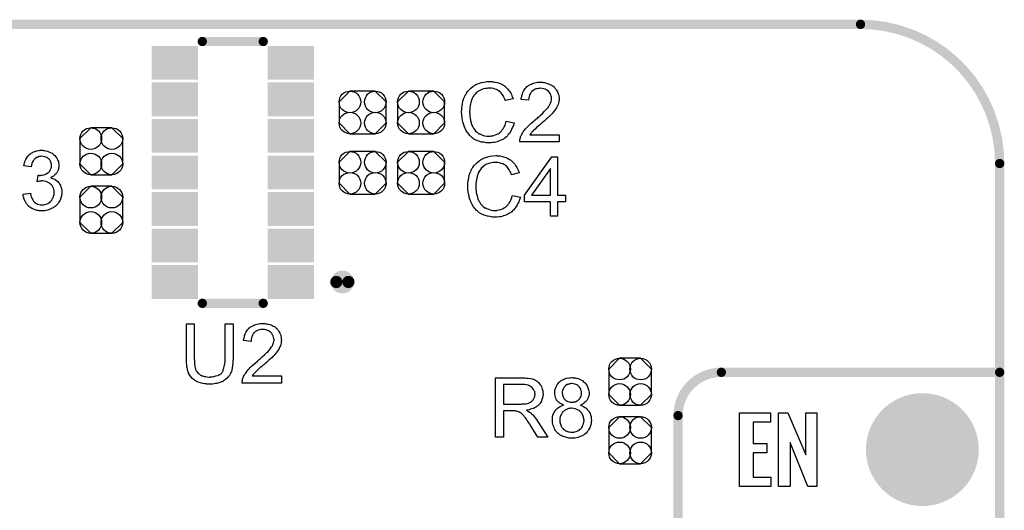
# Model space of a CAD drawing. Extents: x -0.07 to 0.95, y -0.15 to 0.98.
# Tile 8 of 8: x 0.32 to 0.95, y 0.66 to 0.98. Entities that reach past the tile are written whole.
import ezdxf

# ---------------------------------------------------------------- set-up
doc = ezdxf.new("R2010")
doc.units = 0
doc.layers.get('0').update_dxf_attribs({"linetype": 'CONTINUOUS'})
for name, color, linetype in [('gko', 6, 'CONTINUOUS'), ('gto', 2, 'CONTINUOUS'), ('gts', 1, 'CONTINUOUS')]:
    doc.layers.add(name, color=color, linetype=linetype)

# ---------------------------------------------------------------- blocks, each defined once
blk = doc.blocks.new('D30')
at = {"const_width": 0.003}
blk.add_lwpolyline([(-0.0015, 0, 1), (0.0015, 0, 1)], format="xyb", close=True, dxfattribs=at)
blk = doc.blocks.new('D48')
at = {"const_width": 0.00395}
blk.add_lwpolyline([(-0.001975, 0, 1), (0.001975, 0, 1)], format="xyb", close=True, dxfattribs=at)
blk = doc.blocks.new('D52')
blk.add_lwpolyline([(0.0152, -0.0068), (0.0152, 0.0068), (0.0082, 0.0138), (-0.0082, 0.0138), (-0.0152, 0.0068), (-0.0152, -0.0068), (-0.0082, -0.0138), (0.0082, -0.0138)], close=True)
for centre in [(-0.0082, 0.0068), (0.0082, 0.0068), (-0.0082, -0.0068), (0.0082, -0.0068)]:
    blk.add_circle(centre, 0.007)
blk = doc.blocks.new('D53')
blk.add_lwpolyline([(0.0068, 0.0152), (-0.0068, 0.0152), (-0.0138, 0.0082), (-0.0138, -0.0082), (-0.0068, -0.0152), (0.0068, -0.0152), (0.0138, -0.0082), (0.0138, 0.0082)], close=True)
for centre in [(-0.0068, 0.0082), (0.0068, 0.0082), (-0.0068, -0.0082), (0.0068, -0.0082)]:
    blk.add_circle(centre, 0.007)
blk = doc.blocks.new('D54')
at = {"const_width": 0.0219}
blk.add_lwpolyline([(-0.01495, 0), (0.01495, 0)], dxfattribs=at)
blk = doc.blocks.new('D39')
at = {"const_width": 0.0365}
blk.add_lwpolyline([(-0.01825, 0, 1), (0.01825, 0, 1)], format="xyb", close=True, dxfattribs=at)

msp = doc.modelspace()

# ---------------------------------------------------------------- linework, layer by layer
at = {"layer": 'gko', "color": 6, "const_width": 0.006}
for points in [[(0.04, 0.975), (0.86, 0.975)], [(0.95, 0.885), (0.95, 0.885)], [(0.95, 0.885), (0.95, 0.885)], [(0.95, -0.05), (0.95, 0.885)]]:
    msp.add_lwpolyline(points, dxfattribs=at)
msp.add_lwpolyline([(0.95, 0.885, 0.414214), (0.86, 0.975)], format="xyb", dxfattribs=at)
at = {"layer": 'gto', "color": 2}
for points, const_width in [([(0.4343, 0.9639), (0.4737, 0.9639)], 0.006), ([(0.521, 0.8084), (0.521, 0.8084)], 0.007), ([(0.5288, 0.8084), (0.5288, 0.8084)], 0.007), ([(0.5288, 0.8084), (0.5288, 0.8084)], 0.007), ([(0.4343, 0.7946), (0.4737, 0.7946)], 0.006), ([(0.77, 0.75), (0.77, 0.75)], 0.006), ([(0.77, 0.75), (0.77, 0.75)], 0.006), ([(0.77, 0.75), (0.95, 0.75)], 0.006), ([(0.742, -0.022), (0.742, 0.722)], 0.006)]:
    msp.add_lwpolyline(points, dxfattribs=dict(at, const_width=const_width))
for points in [[(0.621, 0.938), (0.6215, 0.938), (0.6221, 0.9379), (0.6228, 0.9378), (0.6235, 0.9377), (0.625, 0.9374), (0.6266, 0.9369), (0.6275, 0.9365), (0.6283, 0.9361), (0.629, 0.9356), (0.6298, 0.9351), (0.6299, 0.9351), (0.63, 0.935), (0.6302, 0.9349), (0.6305, 0.9346), (0.6307, 0.9343), (0.6311, 0.9339), (0.6315, 0.9335), (0.632, 0.933), (0.6324, 0.9325), (0.6329, 0.9318), (0.6334, 0.9311), (0.6338, 0.9304), (0.6342, 0.9296), (0.6346, 0.9287), (0.635, 0.9279), (0.6353, 0.9269), (0.6303, 0.9257), (0.6303, 0.9258), (0.6302, 0.9259), (0.6301, 0.9261), (0.63, 0.9264), (0.6299, 0.9267), (0.6298, 0.9271), (0.6293, 0.928), (0.6288, 0.929), (0.6281, 0.93), (0.6273, 0.931), (0.6264, 0.9318), (0.6263, 0.9319), (0.6259, 0.9321), (0.6254, 0.9324), (0.6246, 0.9328), (0.6237, 0.9331), (0.6226, 0.9335), (0.6214, 0.9337), (0.62, 0.9337), (0.6195, 0.9337), (0.6193, 0.9337), (0.6189, 0.9337), (0.6184, 0.9336), (0.6174, 0.9335), (0.6162, 0.9332), (0.615, 0.9329), (0.6137, 0.9323), (0.6125, 0.9316), (0.6125, 0.9316), (0.6124, 0.9315), (0.612, 0.9312), (0.6115, 0.9307), (0.6109, 0.9301), (0.6102, 0.9292), (0.6095, 0.9283), (0.6089, 0.9271), (0.6084, 0.9259), (0.6084, 0.9258), (0.6083, 0.9257), (0.6083, 0.9255), (0.6082, 0.9253), (0.6081, 0.9249), (0.608, 0.9245), (0.6078, 0.9236), (0.6076, 0.9225), (0.6074, 0.9213), (0.6073, 0.9199), (0.6072, 0.9185), (0.6072, 0.9184), (0.6072, 0.9183), (0.6072, 0.918), (0.6072, 0.9176), (0.6073, 0.9173), (0.6073, 0.9168), (0.6073, 0.9162), (0.6074, 0.9156), (0.6076, 0.9143), (0.6078, 0.9128), (0.6082, 0.9114), (0.6086, 0.9099), (0.6086, 0.9099), (0.6087, 0.9098), (0.6088, 0.9096), (0.6089, 0.9093), (0.6092, 0.9087), (0.6097, 0.9079), (0.6103, 0.907), (0.6111, 0.906), (0.612, 0.9052), (0.613, 0.9044), (0.6131, 0.9044), (0.6132, 0.9044), (0.6134, 0.9043), (0.6136, 0.9042), (0.6139, 0.9041), (0.6142, 0.9039), (0.615, 0.9036), (0.616, 0.9032), (0.6171, 0.9029), (0.6183, 0.9027), (0.6196, 0.9027), (0.62, 0.9027), (0.6203, 0.9027), (0.6207, 0.9027), (0.6211, 0.9028), (0.6221, 0.903), (0.6233, 0.9033), (0.6244, 0.9037), (0.6256, 0.9043), (0.6263, 0.9047), (0.6268, 0.9051), (0.6269, 0.9052), (0.6269, 0.9052), (0.6271, 0.9054), (0.6273, 0.9055), (0.6275, 0.9058), (0.6278, 0.9062), (0.6281, 0.9065), (0.6284, 0.9069), (0.6288, 0.9074), (0.6291, 0.908), (0.6295, 0.9085), (0.6298, 0.9092), (0.6301, 0.9099), (0.6304, 0.9107), (0.6306, 0.9115), (0.6309, 0.9124), (0.636, 0.9112), (0.636, 0.9111), (0.6359, 0.9109), (0.6358, 0.9105), (0.6356, 0.9101), (0.6355, 0.9096), (0.6352, 0.909), (0.635, 0.9083), (0.6346, 0.9076), (0.6339, 0.906), (0.6329, 0.9045), (0.6322, 0.9037), (0.6316, 0.9029), (0.631, 0.9023), (0.6302, 0.9016), (0.6301, 0.9016), (0.63, 0.9014), (0.6298, 0.9013), (0.6295, 0.9011), (0.629, 0.9008), (0.6286, 0.9006), (0.628, 0.9003), (0.6274, 0.9), (0.6266, 0.8997), (0.6259, 0.8994), (0.625, 0.8991), (0.6241, 0.8988), (0.6232, 0.8986), (0.6222, 0.8985), (0.6211, 0.8984), (0.62, 0.8983), (0.6194, 0.8983), (0.619, 0.8984), (0.6185, 0.8984), (0.6179, 0.8984), (0.6172, 0.8986), (0.6164, 0.8987), (0.6148, 0.8989), (0.6132, 0.8994), (0.6115, 0.9), (0.6107, 0.9004), (0.6099, 0.9008), (0.6099, 0.9009), (0.6098, 0.9009), (0.6095, 0.9011), (0.6093, 0.9013), (0.609, 0.9016), (0.6086, 0.9019), (0.6082, 0.9023), (0.6077, 0.9027), (0.6073, 0.9032), (0.6068, 0.9037), (0.6058, 0.905), (0.6048, 0.9065), (0.604, 0.9082), (0.604, 0.9082), (0.6039, 0.9084), (0.6038, 0.9087), (0.6037, 0.909), (0.6036, 0.9094), (0.6034, 0.91), (0.6032, 0.9106), (0.603, 0.9113), (0.6028, 0.912), (0.6026, 0.9128), (0.6023, 0.9145), (0.6021, 0.9165), (0.602, 0.9185), (0.602, 0.9185), (0.602, 0.9188), (0.602, 0.9191), (0.6021, 0.9195), (0.6021, 0.92), (0.6021, 0.9206), (0.6022, 0.9213), (0.6023, 0.922), (0.6026, 0.9236), (0.6029, 0.9254), (0.6035, 0.9272), (0.6043, 0.9289), (0.6043, 0.929), (0.6044, 0.9291), (0.6045, 0.9294), (0.6047, 0.9296), (0.6049, 0.93), (0.6052, 0.9305), (0.6059, 0.9315), (0.6069, 0.9326), (0.608, 0.9337), (0.6093, 0.9348), (0.6108, 0.9357), (0.6108, 0.9358), (0.611, 0.9359), (0.6112, 0.936), (0.6115, 0.9361), (0.6119, 0.9363), (0.6124, 0.9365), (0.6129, 0.9367), (0.6135, 0.9369), (0.6142, 0.9371), (0.6149, 0.9374), (0.6165, 0.9377), (0.6183, 0.938), (0.6201, 0.9381), (0.6206, 0.9381), (0.621, 0.938)], [(0.6539, 0.9375), (0.6544, 0.9375), (0.6549, 0.9374), (0.6556, 0.9373), (0.6562, 0.9372), (0.6576, 0.9368), (0.6591, 0.9362), (0.6598, 0.9359), (0.6605, 0.9355), (0.6612, 0.935), (0.6618, 0.9345), (0.6618, 0.9344), (0.6619, 0.9344), (0.6621, 0.9341), (0.6623, 0.9339), (0.6626, 0.9336), (0.6628, 0.9332), (0.6631, 0.9329), (0.6634, 0.9324), (0.664, 0.9313), (0.6645, 0.93), (0.6648, 0.9293), (0.6649, 0.9285), (0.665, 0.9277), (0.665, 0.9269), (0.665, 0.9268), (0.665, 0.9265), (0.665, 0.9261), (0.6649, 0.9255), (0.6648, 0.9248), (0.6646, 0.924), (0.6644, 0.9232), (0.664, 0.9224), (0.664, 0.9223), (0.6639, 0.922), (0.6637, 0.9215), (0.6633, 0.9209), (0.6629, 0.9203), (0.6623, 0.9194), (0.6617, 0.9186), (0.6609, 0.9176), (0.6608, 0.9175), (0.6605, 0.9172), (0.6602, 0.9169), (0.6599, 0.9166), (0.6596, 0.9163), (0.6592, 0.9159), (0.6587, 0.9154), (0.6582, 0.9149), (0.6576, 0.9144), (0.6569, 0.9138), (0.6562, 0.9132), (0.6554, 0.9124), (0.6546, 0.9117), (0.6537, 0.9109), (0.6536, 0.9109), (0.6535, 0.9108), (0.6533, 0.9106), (0.653, 0.9104), (0.6527, 0.91), (0.6523, 0.9097), (0.6514, 0.909), (0.6505, 0.9082), (0.6496, 0.9073), (0.6488, 0.9066), (0.6485, 0.9063), (0.6482, 0.906), (0.6481, 0.906), (0.648, 0.9058), (0.6477, 0.9056), (0.6475, 0.9053), (0.6472, 0.9049), (0.6468, 0.9045), (0.6462, 0.9036), (0.6651, 0.9036), (0.6651, 0.899), (0.6396, 0.899), (0.6396, 0.8991), (0.6396, 0.8993), (0.6396, 0.8996), (0.6397, 0.9001), (0.6397, 0.9006), (0.6399, 0.9011), (0.64, 0.9017), (0.6402, 0.9023), (0.6402, 0.9023), (0.6402, 0.9024), (0.6404, 0.9027), (0.6406, 0.9032), (0.6409, 0.9039), (0.6413, 0.9047), (0.6419, 0.9055), (0.6425, 0.9064), (0.6433, 0.9074), (0.6433, 0.9074), (0.6434, 0.9075), (0.6437, 0.9078), (0.6442, 0.9083), (0.6449, 0.909), (0.6457, 0.9099), (0.6468, 0.9109), (0.6481, 0.912), (0.6495, 0.9132), (0.6495, 0.9132), (0.6497, 0.9134), (0.6501, 0.9137), (0.6505, 0.914), (0.651, 0.9144), (0.6516, 0.9149), (0.6522, 0.9155), (0.6529, 0.9161), (0.6543, 0.9174), (0.6557, 0.9188), (0.6563, 0.9194), (0.6569, 0.9201), (0.6575, 0.9207), (0.6579, 0.9213), (0.6579, 0.9214), (0.6581, 0.9214), (0.6582, 0.9216), (0.6583, 0.9218), (0.6587, 0.9224), (0.6591, 0.9231), (0.6595, 0.924), (0.6599, 0.925), (0.6601, 0.926), (0.6602, 0.927), (0.6602, 0.9271), (0.6602, 0.9271), (0.6602, 0.9275), (0.6601, 0.928), (0.6599, 0.9286), (0.6597, 0.9294), (0.6593, 0.9302), (0.6588, 0.931), (0.6582, 0.9317), (0.6581, 0.9319), (0.6578, 0.9321), (0.6574, 0.9324), (0.6568, 0.9327), (0.656, 0.9331), (0.6551, 0.9334), (0.6541, 0.9336), (0.6529, 0.9337), (0.6526, 0.9337), (0.6523, 0.9336), (0.6517, 0.9336), (0.6509, 0.9334), (0.6501, 0.9332), (0.6491, 0.9328), (0.6482, 0.9323), (0.6474, 0.9316), (0.6473, 0.9315), (0.6471, 0.9312), (0.6467, 0.9308), (0.6464, 0.9301), (0.646, 0.9294), (0.6457, 0.9284), (0.6455, 0.9273), (0.6453, 0.926), (0.6405, 0.9265), (0.6405, 0.9265), (0.6406, 0.9267), (0.6406, 0.927), (0.6406, 0.9274), (0.6407, 0.9278), (0.6409, 0.9283), (0.641, 0.9289), (0.6412, 0.9295), (0.6416, 0.9309), (0.6423, 0.9322), (0.6427, 0.9329), (0.6432, 0.9335), (0.6437, 0.9341), (0.6442, 0.9347), (0.6443, 0.9347), (0.6444, 0.9348), (0.6446, 0.935), (0.6448, 0.9351), (0.6452, 0.9354), (0.6456, 0.9356), (0.646, 0.9359), (0.6466, 0.9361), (0.6472, 0.9364), (0.6478, 0.9367), (0.6486, 0.9369), (0.6493, 0.9371), (0.6502, 0.9373), (0.6511, 0.9375), (0.652, 0.9375), (0.653, 0.9376), (0.6536, 0.9376), (0.6539, 0.9375)], [(0.3315, 0.8935), (0.3322, 0.8934), (0.3331, 0.8932), (0.3341, 0.893), (0.3351, 0.8926), (0.3361, 0.8922), (0.3362, 0.8922), (0.3362, 0.8921), (0.3366, 0.892), (0.3371, 0.8916), (0.3376, 0.8912), (0.3383, 0.8907), (0.3389, 0.8901), (0.3396, 0.8894), (0.3402, 0.8885), (0.3402, 0.8884), (0.3404, 0.8881), (0.3406, 0.8876), (0.3409, 0.887), (0.3412, 0.8863), (0.3414, 0.8855), (0.3415, 0.8845), (0.3416, 0.8836), (0.3416, 0.8835), (0.3416, 0.8831), (0.3415, 0.8827), (0.3414, 0.8821), (0.3413, 0.8814), (0.341, 0.8806), (0.3407, 0.8798), (0.3402, 0.879), (0.3402, 0.8789), (0.34, 0.8787), (0.3397, 0.8783), (0.3392, 0.8779), (0.3387, 0.8774), (0.338, 0.8768), (0.3372, 0.8763), (0.3363, 0.8758), (0.3363, 0.8758), (0.3364, 0.8758), (0.3366, 0.8757), (0.3368, 0.8756), (0.3374, 0.8754), (0.3382, 0.8751), (0.3391, 0.8746), (0.34, 0.8741), (0.3408, 0.8734), (0.3416, 0.8725), (0.3417, 0.8724), (0.3419, 0.8721), (0.3422, 0.8715), (0.3425, 0.8708), (0.3429, 0.8699), (0.3432, 0.8689), (0.3434, 0.8677), (0.3435, 0.8663), (0.3435, 0.8663), (0.3435, 0.8661), (0.3435, 0.8658), (0.3434, 0.8655), (0.3434, 0.865), (0.3433, 0.8645), (0.3432, 0.864), (0.343, 0.8634), (0.3426, 0.862), (0.3423, 0.8613), (0.3419, 0.8607), (0.3415, 0.8599), (0.341, 0.8592), (0.3404, 0.8585), (0.3398, 0.8578), (0.3397, 0.8578), (0.3396, 0.8577), (0.3394, 0.8575), (0.3391, 0.8573), (0.3388, 0.857), (0.3383, 0.8567), (0.3378, 0.8564), (0.3372, 0.8561), (0.3366, 0.8558), (0.3359, 0.8554), (0.3352, 0.8552), (0.3343, 0.8549), (0.3334, 0.8547), (0.3325, 0.8545), (0.3316, 0.8544), (0.3305, 0.8543), (0.33, 0.8543), (0.3297, 0.8544), (0.3292, 0.8544), (0.3287, 0.8545), (0.3282, 0.8546), (0.3276, 0.8547), (0.3262, 0.8551), (0.3248, 0.8556), (0.3241, 0.8559), (0.3235, 0.8563), (0.3228, 0.8568), (0.3221, 0.8573), (0.3221, 0.8574), (0.322, 0.8575), (0.3218, 0.8577), (0.3216, 0.8579), (0.3213, 0.8582), (0.3211, 0.8586), (0.3207, 0.8589), (0.3204, 0.8594), (0.3201, 0.86), (0.3197, 0.8605), (0.3191, 0.8619), (0.3186, 0.8634), (0.3185, 0.8643), (0.3184, 0.8652), (0.3231, 0.8658), (0.3231, 0.8657), (0.3231, 0.8656), (0.3232, 0.8654), (0.3232, 0.8651), (0.3233, 0.8648), (0.3234, 0.8644), (0.3237, 0.8635), (0.3241, 0.8625), (0.3246, 0.8616), (0.3251, 0.8607), (0.3258, 0.8599), (0.3259, 0.8599), (0.3261, 0.8597), (0.3266, 0.8594), (0.3271, 0.8591), (0.3278, 0.8588), (0.3286, 0.8585), (0.3296, 0.8583), (0.3306, 0.8582), (0.3309, 0.8582), (0.3311, 0.8583), (0.3317, 0.8583), (0.3325, 0.8585), (0.3334, 0.8588), (0.3343, 0.8592), (0.3353, 0.8597), (0.3362, 0.8605), (0.3363, 0.8606), (0.3366, 0.8609), (0.3369, 0.8614), (0.3373, 0.8621), (0.3378, 0.8629), (0.3381, 0.8639), (0.3384, 0.865), (0.3385, 0.8662), (0.3385, 0.8663), (0.3385, 0.8664), (0.3385, 0.8665), (0.3384, 0.8668), (0.3384, 0.8674), (0.3382, 0.8681), (0.338, 0.869), (0.3376, 0.8699), (0.3371, 0.8708), (0.3363, 0.8716), (0.3362, 0.8717), (0.3359, 0.8719), (0.3355, 0.8723), (0.3349, 0.8726), (0.3341, 0.873), (0.3332, 0.8734), (0.3321, 0.8736), (0.3309, 0.8737), (0.3304, 0.8737), (0.3301, 0.8736), (0.3296, 0.8736), (0.329, 0.8735), (0.3283, 0.8734), (0.3276, 0.8732), (0.3282, 0.8774), (0.3285, 0.8774), (0.3287, 0.8773), (0.3294, 0.8773), (0.33, 0.8774), (0.3307, 0.8775), (0.3316, 0.8777), (0.3325, 0.878), (0.3334, 0.8784), (0.3343, 0.8789), (0.3344, 0.8789), (0.3344, 0.8789), (0.3347, 0.8791), (0.3351, 0.8795), (0.3356, 0.88), (0.336, 0.8808), (0.3364, 0.8816), (0.3367, 0.8825), (0.3368, 0.8831), (0.3368, 0.8837), (0.3368, 0.8837), (0.3368, 0.8838), (0.3368, 0.8841), (0.3367, 0.8846), (0.3366, 0.8852), (0.3363, 0.8859), (0.3361, 0.8866), (0.3356, 0.8873), (0.335, 0.888), (0.3349, 0.888), (0.3347, 0.8882), (0.3343, 0.8885), (0.3338, 0.8889), (0.3331, 0.8891), (0.3323, 0.8894), (0.3314, 0.8896), (0.3304, 0.8897), (0.33, 0.8897), (0.3295, 0.8896), (0.3288, 0.8895), (0.3281, 0.8892), (0.3274, 0.889), (0.3266, 0.8885), (0.3259, 0.888), (0.3258, 0.8879), (0.3256, 0.8876), (0.3253, 0.8872), (0.3249, 0.8867), (0.3245, 0.886), (0.3241, 0.8851), (0.3238, 0.884), (0.3236, 0.8828), (0.3189, 0.8836), (0.3189, 0.8837), (0.3189, 0.8839), (0.319, 0.8841), (0.319, 0.8844), (0.3191, 0.8848), (0.3193, 0.8852), (0.3196, 0.8863), (0.3202, 0.8875), (0.3208, 0.8887), (0.3217, 0.8899), (0.3227, 0.891), (0.3228, 0.891), (0.3229, 0.8911), (0.3231, 0.8912), (0.3233, 0.8914), (0.3236, 0.8916), (0.324, 0.8918), (0.3243, 0.892), (0.3248, 0.8923), (0.326, 0.8927), (0.3272, 0.8932), (0.3287, 0.8935), (0.3295, 0.8936), (0.3309, 0.8936), (0.3315, 0.8935)], [(0.625, 0.89), (0.6255, 0.89), (0.6261, 0.8899), (0.6268, 0.8899), (0.6275, 0.8897), (0.629, 0.8894), (0.6306, 0.8889), (0.6315, 0.8885), (0.6323, 0.8881), (0.633, 0.8876), (0.6338, 0.8871), (0.6339, 0.8871), (0.634, 0.887), (0.6342, 0.8869), (0.6345, 0.8866), (0.6347, 0.8863), (0.6351, 0.8859), (0.6355, 0.8855), (0.636, 0.885), (0.6364, 0.8845), (0.6369, 0.8838), (0.6374, 0.8831), (0.6378, 0.8824), (0.6382, 0.8816), (0.6386, 0.8807), (0.639, 0.8799), (0.6393, 0.8789), (0.6343, 0.8777), (0.6343, 0.8778), (0.6342, 0.8779), (0.6341, 0.8781), (0.634, 0.8784), (0.6339, 0.8787), (0.6338, 0.8791), (0.6333, 0.88), (0.6328, 0.881), (0.6321, 0.882), (0.6313, 0.883), (0.6304, 0.8838), (0.6303, 0.8839), (0.6299, 0.8841), (0.6294, 0.8844), (0.6286, 0.8848), (0.6277, 0.8851), (0.6266, 0.8855), (0.6254, 0.8857), (0.624, 0.8857), (0.6235, 0.8857), (0.6233, 0.8857), (0.6229, 0.8857), (0.6224, 0.8856), (0.6214, 0.8855), (0.6202, 0.8852), (0.619, 0.8849), (0.6177, 0.8843), (0.6165, 0.8836), (0.6165, 0.8836), (0.6164, 0.8835), (0.616, 0.8832), (0.6155, 0.8827), (0.6149, 0.8821), (0.6142, 0.8812), (0.6135, 0.8803), (0.6129, 0.8791), (0.6124, 0.8779), (0.6124, 0.8778), (0.6123, 0.8777), (0.6123, 0.8775), (0.6122, 0.8773), (0.6121, 0.8769), (0.612, 0.8765), (0.6118, 0.8756), (0.6116, 0.8745), (0.6114, 0.8733), (0.6113, 0.8719), (0.6112, 0.8705), (0.6112, 0.8704), (0.6112, 0.8703), (0.6112, 0.87), (0.6112, 0.8696), (0.6113, 0.8693), (0.6113, 0.8688), (0.6113, 0.8682), (0.6114, 0.8676), (0.6115, 0.8663), (0.6118, 0.8648), (0.6122, 0.8634), (0.6126, 0.8619), (0.6126, 0.8619), (0.6127, 0.8618), (0.6128, 0.8616), (0.6129, 0.8613), (0.6132, 0.8607), (0.6137, 0.8599), (0.6143, 0.859), (0.6151, 0.858), (0.616, 0.8572), (0.617, 0.8564), (0.6171, 0.8564), (0.6172, 0.8564), (0.6174, 0.8563), (0.6176, 0.8562), (0.6179, 0.8561), (0.6182, 0.8559), (0.619, 0.8556), (0.62, 0.8552), (0.6211, 0.8549), (0.6223, 0.8547), (0.6236, 0.8547), (0.624, 0.8547), (0.6243, 0.8547), (0.6247, 0.8547), (0.6251, 0.8548), (0.6261, 0.855), (0.6273, 0.8553), (0.6284, 0.8557), (0.6296, 0.8563), (0.6303, 0.8567), (0.6308, 0.8571), (0.6309, 0.8572), (0.6309, 0.8572), (0.6311, 0.8574), (0.6313, 0.8575), (0.6315, 0.8578), (0.6318, 0.8582), (0.6321, 0.8585), (0.6324, 0.8589), (0.6328, 0.8594), (0.6331, 0.86), (0.6335, 0.8605), (0.6338, 0.8612), (0.6341, 0.8619), (0.6344, 0.8627), (0.6346, 0.8635), (0.6349, 0.8644), (0.64, 0.8632), (0.64, 0.8631), (0.6399, 0.8629), (0.6398, 0.8625), (0.6396, 0.8621), (0.6395, 0.8616), (0.6392, 0.861), (0.639, 0.8603), (0.6386, 0.8596), (0.6379, 0.858), (0.6369, 0.8565), (0.6362, 0.8557), (0.6356, 0.8549), (0.635, 0.8543), (0.6342, 0.8536), (0.6341, 0.8536), (0.634, 0.8534), (0.6338, 0.8533), (0.6335, 0.8531), (0.633, 0.8528), (0.6326, 0.8526), (0.632, 0.8523), (0.6314, 0.852), (0.6306, 0.8517), (0.6299, 0.8514), (0.629, 0.8511), (0.6281, 0.8508), (0.6272, 0.8506), (0.6262, 0.8505), (0.6251, 0.8504), (0.624, 0.8503), (0.6234, 0.8503), (0.623, 0.8504), (0.6225, 0.8504), (0.6219, 0.8504), (0.6212, 0.8506), (0.6204, 0.8507), (0.6188, 0.8509), (0.6172, 0.8514), (0.6155, 0.852), (0.6147, 0.8524), (0.6139, 0.8528), (0.6139, 0.8529), (0.6138, 0.8529), (0.6135, 0.8531), (0.6133, 0.8533), (0.613, 0.8536), (0.6126, 0.8539), (0.6122, 0.8543), (0.6117, 0.8547), (0.6113, 0.8552), (0.6108, 0.8557), (0.6098, 0.857), (0.6088, 0.8585), (0.608, 0.8602), (0.608, 0.8602), (0.6079, 0.8604), (0.6078, 0.8607), (0.6077, 0.861), (0.6076, 0.8614), (0.6074, 0.862), (0.6072, 0.8626), (0.607, 0.8633), (0.6068, 0.864), (0.6066, 0.8648), (0.6063, 0.8665), (0.6061, 0.8685), (0.606, 0.8705), (0.606, 0.8705), (0.606, 0.8708), (0.606, 0.8711), (0.6061, 0.8715), (0.6061, 0.872), (0.6061, 0.8726), (0.6062, 0.8733), (0.6063, 0.874), (0.6066, 0.8756), (0.6069, 0.8774), (0.6075, 0.8792), (0.6083, 0.8809), (0.6083, 0.881), (0.6084, 0.8811), (0.6085, 0.8814), (0.6087, 0.8816), (0.6089, 0.882), (0.6092, 0.8825), (0.6099, 0.8835), (0.6109, 0.8846), (0.612, 0.8857), (0.6133, 0.8868), (0.6148, 0.8877), (0.6148, 0.8878), (0.615, 0.8879), (0.6152, 0.888), (0.6155, 0.8881), (0.6159, 0.8883), (0.6164, 0.8885), (0.6169, 0.8887), (0.6175, 0.8889), (0.6182, 0.8891), (0.6189, 0.8894), (0.6205, 0.8897), (0.6223, 0.89), (0.6241, 0.8901), (0.6246, 0.8901), (0.625, 0.89)], [(0.6641, 0.8645), (0.6693, 0.8645), (0.6693, 0.8602), (0.6641, 0.8602), (0.6641, 0.851), (0.6594, 0.851), (0.6594, 0.8602), (0.6427, 0.8602), (0.6427, 0.8645), (0.6603, 0.8894), (0.6641, 0.8894), (0.6641, 0.8645)], [(0.6594, 0.8817), (0.6473, 0.8645), (0.6594, 0.8645), (0.6594, 0.8817)], [(0.4542, 0.7592), (0.4542, 0.7592), (0.4542, 0.7589), (0.4542, 0.7587), (0.4542, 0.7583), (0.4541, 0.7578), (0.4541, 0.7572), (0.4541, 0.7565), (0.454, 0.7559), (0.4539, 0.7544), (0.4536, 0.7528), (0.4533, 0.7513), (0.4531, 0.7506), (0.4529, 0.7499), (0.4529, 0.7499), (0.4528, 0.7498), (0.4527, 0.7496), (0.4526, 0.7494), (0.4523, 0.7488), (0.4518, 0.748), (0.4511, 0.7471), (0.4503, 0.7462), (0.4493, 0.7453), (0.4481, 0.7444), (0.448, 0.7444), (0.4479, 0.7443), (0.4478, 0.7443), (0.4475, 0.7441), (0.4471, 0.7439), (0.4467, 0.7438), (0.4463, 0.7436), (0.4457, 0.7434), (0.4451, 0.7432), (0.4444, 0.743), (0.4437, 0.7428), (0.4429, 0.7427), (0.442, 0.7426), (0.4411, 0.7424), (0.4392, 0.7423), (0.4387, 0.7423), (0.4383, 0.7424), (0.4378, 0.7424), (0.4373, 0.7424), (0.4367, 0.7425), (0.436, 0.7426), (0.4347, 0.7428), (0.4332, 0.7431), (0.4317, 0.7436), (0.4303, 0.7442), (0.4303, 0.7442), (0.4302, 0.7443), (0.43, 0.7444), (0.4298, 0.7445), (0.4292, 0.7449), (0.4284, 0.7456), (0.4276, 0.7463), (0.4268, 0.7472), (0.4261, 0.7483), (0.4254, 0.7495), (0.4254, 0.7496), (0.4254, 0.7497), (0.4253, 0.7499), (0.4252, 0.7502), (0.4251, 0.7505), (0.425, 0.751), (0.4248, 0.7515), (0.4247, 0.7521), (0.4246, 0.7528), (0.4244, 0.7535), (0.4243, 0.7543), (0.4242, 0.7551), (0.4241, 0.756), (0.4241, 0.757), (0.424, 0.7581), (0.424, 0.7592), (0.424, 0.7814), (0.4291, 0.7814), (0.4291, 0.7592), (0.4291, 0.7592), (0.4291, 0.759), (0.4291, 0.7587), (0.4291, 0.7584), (0.4292, 0.758), (0.4292, 0.7575), (0.4292, 0.7564), (0.4293, 0.7552), (0.4295, 0.754), (0.4297, 0.7528), (0.4298, 0.7523), (0.43, 0.7518), (0.43, 0.7517), (0.4302, 0.7514), (0.4304, 0.751), (0.4308, 0.7505), (0.4312, 0.7499), (0.4317, 0.7493), (0.4324, 0.7487), (0.4332, 0.7482), (0.4333, 0.7482), (0.4335, 0.748), (0.434, 0.7478), (0.4347, 0.7476), (0.4355, 0.7473), (0.4365, 0.7472), (0.4375, 0.747), (0.4387, 0.7469), (0.4393, 0.7469), (0.4396, 0.747), (0.4401, 0.747), (0.4406, 0.7471), (0.4418, 0.7473), (0.4431, 0.7476), (0.4444, 0.748), (0.4456, 0.7486), (0.4462, 0.749), (0.4467, 0.7494), (0.4468, 0.7495), (0.4468, 0.7495), (0.4469, 0.7497), (0.4471, 0.7499), (0.4473, 0.7503), (0.4475, 0.7506), (0.4477, 0.7511), (0.4479, 0.7516), (0.4481, 0.7522), (0.4483, 0.7529), (0.4485, 0.7538), (0.4487, 0.7547), (0.4489, 0.7557), (0.449, 0.7567), (0.4491, 0.7579), (0.4491, 0.7592), (0.4491, 0.7814), (0.4542, 0.7814), (0.4542, 0.7592)], [(0.4744, 0.7815), (0.4748, 0.7815), (0.4754, 0.7814), (0.476, 0.7813), (0.4766, 0.7812), (0.4781, 0.7808), (0.4795, 0.7802), (0.4802, 0.7799), (0.4809, 0.7795), (0.4816, 0.779), (0.4822, 0.7785), (0.4823, 0.7784), (0.4824, 0.7784), (0.4825, 0.7781), (0.4827, 0.7779), (0.483, 0.7776), (0.4833, 0.7772), (0.4836, 0.7769), (0.4839, 0.7764), (0.4844, 0.7753), (0.485, 0.774), (0.4852, 0.7733), (0.4853, 0.7725), (0.4854, 0.7717), (0.4855, 0.7709), (0.4855, 0.7708), (0.4855, 0.7705), (0.4854, 0.7701), (0.4854, 0.7695), (0.4853, 0.7688), (0.485, 0.768), (0.4848, 0.7672), (0.4845, 0.7664), (0.4844, 0.7663), (0.4843, 0.766), (0.4841, 0.7655), (0.4838, 0.7649), (0.4833, 0.7643), (0.4828, 0.7634), (0.4821, 0.7626), (0.4813, 0.7616), (0.4812, 0.7615), (0.4809, 0.7612), (0.4807, 0.7609), (0.4804, 0.7606), (0.4801, 0.7603), (0.4796, 0.7599), (0.4792, 0.7594), (0.4786, 0.7589), (0.4781, 0.7584), (0.4774, 0.7578), (0.4767, 0.7572), (0.4759, 0.7564), (0.475, 0.7557), (0.4741, 0.7549), (0.4741, 0.7549), (0.4739, 0.7548), (0.4737, 0.7546), (0.4735, 0.7544), (0.4731, 0.754), (0.4727, 0.7537), (0.4718, 0.753), (0.4709, 0.7522), (0.47, 0.7513), (0.4692, 0.7506), (0.4689, 0.7503), (0.4686, 0.75), (0.4686, 0.75), (0.4684, 0.7498), (0.4682, 0.7496), (0.4679, 0.7493), (0.4676, 0.7489), (0.4673, 0.7485), (0.4666, 0.7476), (0.4855, 0.7476), (0.4855, 0.743), (0.4601, 0.743), (0.4601, 0.7431), (0.4601, 0.7433), (0.4601, 0.7436), (0.4601, 0.7441), (0.4602, 0.7446), (0.4603, 0.7451), (0.4604, 0.7457), (0.4606, 0.7463), (0.4606, 0.7463), (0.4607, 0.7464), (0.4608, 0.7467), (0.461, 0.7472), (0.4614, 0.7479), (0.4618, 0.7487), (0.4624, 0.7495), (0.463, 0.7504), (0.4637, 0.7514), (0.4637, 0.7514), (0.4638, 0.7515), (0.4641, 0.7518), (0.4646, 0.7523), (0.4653, 0.753), (0.4662, 0.7539), (0.4672, 0.7549), (0.4685, 0.756), (0.4699, 0.7572), (0.47, 0.7572), (0.4702, 0.7574), (0.4705, 0.7577), (0.4709, 0.758), (0.4714, 0.7584), (0.472, 0.7589), (0.4726, 0.7595), (0.4733, 0.7601), (0.4747, 0.7614), (0.4761, 0.7628), (0.4768, 0.7634), (0.4774, 0.7641), (0.4779, 0.7647), (0.4784, 0.7653), (0.4784, 0.7654), (0.4785, 0.7654), (0.4786, 0.7656), (0.4787, 0.7658), (0.4791, 0.7664), (0.4796, 0.7671), (0.4799, 0.768), (0.4803, 0.769), (0.4806, 0.77), (0.4807, 0.771), (0.4807, 0.7711), (0.4807, 0.7711), (0.4806, 0.7715), (0.4806, 0.772), (0.4804, 0.7726), (0.4802, 0.7734), (0.4798, 0.7742), (0.4793, 0.775), (0.4786, 0.7757), (0.4785, 0.7759), (0.4782, 0.7761), (0.4778, 0.7764), (0.4772, 0.7767), (0.4764, 0.7771), (0.4756, 0.7774), (0.4745, 0.7776), (0.4733, 0.7777), (0.473, 0.7777), (0.4728, 0.7776), (0.4721, 0.7776), (0.4713, 0.7774), (0.4705, 0.7772), (0.4696, 0.7768), (0.4687, 0.7763), (0.4678, 0.7756), (0.4677, 0.7755), (0.4675, 0.7752), (0.4672, 0.7748), (0.4668, 0.7741), (0.4665, 0.7734), (0.4661, 0.7724), (0.4659, 0.7713), (0.4658, 0.77), (0.461, 0.7705), (0.461, 0.7705), (0.461, 0.7707), (0.461, 0.771), (0.4611, 0.7714), (0.4612, 0.7718), (0.4613, 0.7723), (0.4615, 0.7729), (0.4616, 0.7735), (0.4621, 0.7749), (0.4627, 0.7762), (0.4631, 0.7769), (0.4636, 0.7775), (0.4641, 0.7781), (0.4647, 0.7787), (0.4647, 0.7787), (0.4648, 0.7788), (0.465, 0.779), (0.4653, 0.7791), (0.4656, 0.7794), (0.466, 0.7796), (0.4665, 0.7799), (0.467, 0.7801), (0.4676, 0.7804), (0.4683, 0.7807), (0.469, 0.7809), (0.4698, 0.7811), (0.4706, 0.7813), (0.4715, 0.7815), (0.4725, 0.7815), (0.4735, 0.7816), (0.474, 0.7816), (0.4744, 0.7815)], [(0.6423, 0.7464), (0.6428, 0.7464), (0.6439, 0.7463), (0.6451, 0.7461), (0.6465, 0.746), (0.6477, 0.7457), (0.6483, 0.7455), (0.6488, 0.7454), (0.6489, 0.7454), (0.6489, 0.7453), (0.6493, 0.7451), (0.6498, 0.7449), (0.6504, 0.7445), (0.651, 0.744), (0.6518, 0.7434), (0.6524, 0.7426), (0.6531, 0.7417), (0.6531, 0.7416), (0.6531, 0.7416), (0.6534, 0.7412), (0.6536, 0.7407), (0.6539, 0.74), (0.6542, 0.7391), (0.6545, 0.7381), (0.6546, 0.7371), (0.6547, 0.7359), (0.6547, 0.7359), (0.6547, 0.7358), (0.6547, 0.7355), (0.6546, 0.7352), (0.6546, 0.7349), (0.6546, 0.7345), (0.6544, 0.7335), (0.654, 0.7324), (0.6536, 0.7313), (0.6529, 0.7301), (0.6525, 0.7295), (0.652, 0.729), (0.652, 0.7289), (0.6519, 0.7289), (0.6518, 0.7287), (0.6515, 0.7285), (0.6513, 0.7283), (0.6509, 0.7281), (0.6505, 0.7278), (0.65, 0.7275), (0.6495, 0.7272), (0.6489, 0.7269), (0.6482, 0.7266), (0.6475, 0.7263), (0.6466, 0.7261), (0.6458, 0.7258), (0.6449, 0.7256), (0.6439, 0.7255), (0.644, 0.7254), (0.6442, 0.7253), (0.6445, 0.7251), (0.645, 0.7249), (0.646, 0.7243), (0.6465, 0.7239), (0.6469, 0.7235), (0.647, 0.7234), (0.6473, 0.7232), (0.6478, 0.7227), (0.6483, 0.7222), (0.6489, 0.7214), (0.6496, 0.7205), (0.6504, 0.7195), (0.6511, 0.7184), (0.6577, 0.708), (0.6514, 0.708), (0.6464, 0.716), (0.6464, 0.716), (0.6463, 0.7162), (0.6461, 0.7163), (0.646, 0.7165), (0.6456, 0.7172), (0.6451, 0.7179), (0.6445, 0.7188), (0.6439, 0.7197), (0.6433, 0.7205), (0.6427, 0.7213), (0.6426, 0.7213), (0.6425, 0.7215), (0.6422, 0.7219), (0.6418, 0.7223), (0.641, 0.7231), (0.6405, 0.7235), (0.6401, 0.7238), (0.64, 0.7239), (0.6399, 0.7239), (0.6397, 0.724), (0.6394, 0.7242), (0.639, 0.7244), (0.6387, 0.7245), (0.6378, 0.7248), (0.6377, 0.7248), (0.6376, 0.7249), (0.6374, 0.7249), (0.6371, 0.7249), (0.6367, 0.725), (0.6363, 0.725), (0.6357, 0.725), (0.6291, 0.725), (0.6291, 0.708), (0.624, 0.708), (0.624, 0.7464), (0.6418, 0.7464), (0.6423, 0.7464)], [(0.6741, 0.7465), (0.6745, 0.7465), (0.675, 0.7464), (0.6756, 0.7464), (0.6761, 0.7462), (0.6774, 0.7459), (0.6788, 0.7454), (0.6794, 0.745), (0.6801, 0.7446), (0.6807, 0.7441), (0.6813, 0.7436), (0.6814, 0.7436), (0.6814, 0.7435), (0.6816, 0.7434), (0.6818, 0.7431), (0.6821, 0.7428), (0.6823, 0.7425), (0.6829, 0.7416), (0.6834, 0.7406), (0.6839, 0.7394), (0.6843, 0.738), (0.6844, 0.7372), (0.6844, 0.7365), (0.6844, 0.7364), (0.6844, 0.7364), (0.6844, 0.736), (0.6844, 0.7355), (0.6843, 0.7349), (0.6841, 0.7341), (0.6838, 0.7334), (0.6835, 0.7326), (0.683, 0.7318), (0.6829, 0.7317), (0.6827, 0.7315), (0.6824, 0.7311), (0.6819, 0.7307), (0.6813, 0.7302), (0.6806, 0.7297), (0.6798, 0.7292), (0.6788, 0.7288), (0.6788, 0.7288), (0.6789, 0.7287), (0.6791, 0.7286), (0.6793, 0.7285), (0.68, 0.7283), (0.6808, 0.7279), (0.6816, 0.7273), (0.6825, 0.7267), (0.6833, 0.7259), (0.6841, 0.725), (0.6841, 0.725), (0.6842, 0.7249), (0.6844, 0.7246), (0.6847, 0.724), (0.6851, 0.7233), (0.6854, 0.7224), (0.6857, 0.7214), (0.6859, 0.7202), (0.686, 0.7189), (0.686, 0.7189), (0.686, 0.7187), (0.686, 0.7184), (0.6859, 0.7181), (0.6859, 0.7177), (0.6858, 0.7172), (0.6857, 0.7167), (0.6855, 0.716), (0.6852, 0.7148), (0.6849, 0.714), (0.6845, 0.7134), (0.6841, 0.7127), (0.6837, 0.712), (0.6831, 0.7113), (0.6825, 0.7107), (0.6824, 0.7106), (0.6823, 0.7105), (0.6822, 0.7103), (0.6819, 0.7102), (0.6815, 0.7099), (0.6811, 0.7096), (0.6806, 0.7093), (0.6801, 0.709), (0.6794, 0.7087), (0.6787, 0.7084), (0.6779, 0.7081), (0.6772, 0.7078), (0.6763, 0.7077), (0.6753, 0.7075), (0.6744, 0.7074), (0.6733, 0.7073), (0.6728, 0.7073), (0.6724, 0.7074), (0.6719, 0.7074), (0.6713, 0.7075), (0.6707, 0.7076), (0.6701, 0.7078), (0.6686, 0.7082), (0.6678, 0.7084), (0.6671, 0.7087), (0.6663, 0.7091), (0.6655, 0.7096), (0.6648, 0.7101), (0.6641, 0.7107), (0.6641, 0.7107), (0.664, 0.7108), (0.6638, 0.711), (0.6636, 0.7113), (0.6633, 0.7116), (0.663, 0.712), (0.6627, 0.7124), (0.6624, 0.713), (0.6621, 0.7135), (0.6618, 0.7142), (0.6612, 0.7156), (0.661, 0.7164), (0.6609, 0.7173), (0.6607, 0.7182), (0.6607, 0.719), (0.6607, 0.7191), (0.6607, 0.7192), (0.6607, 0.7194), (0.6607, 0.7197), (0.6607, 0.72), (0.6608, 0.7204), (0.6609, 0.7213), (0.6611, 0.7223), (0.6615, 0.7233), (0.662, 0.7243), (0.6626, 0.7253), (0.6626, 0.7254), (0.6627, 0.7254), (0.6629, 0.7257), (0.6633, 0.7261), (0.664, 0.7267), (0.6647, 0.7273), (0.6657, 0.7279), (0.6667, 0.7284), (0.668, 0.7288), (0.668, 0.7288), (0.6679, 0.7288), (0.6677, 0.7289), (0.6675, 0.729), (0.667, 0.7292), (0.6663, 0.7295), (0.6656, 0.73), (0.6649, 0.7305), (0.6642, 0.7311), (0.6636, 0.7318), (0.6636, 0.7319), (0.6634, 0.7321), (0.6632, 0.7326), (0.663, 0.7331), (0.6627, 0.7339), (0.6625, 0.7347), (0.6623, 0.7356), (0.6622, 0.7366), (0.6622, 0.7367), (0.6622, 0.7368), (0.6622, 0.737), (0.6623, 0.7374), (0.6624, 0.7377), (0.6624, 0.7381), (0.6626, 0.7391), (0.663, 0.7402), (0.6635, 0.7414), (0.6638, 0.742), (0.6642, 0.7426), (0.6647, 0.7431), (0.6652, 0.7437), (0.6653, 0.7437), (0.6654, 0.7438), (0.6656, 0.744), (0.6658, 0.7441), (0.6661, 0.7444), (0.6665, 0.7446), (0.6669, 0.7449), (0.6673, 0.7451), (0.6679, 0.7454), (0.6685, 0.7457), (0.6692, 0.7459), (0.6699, 0.7461), (0.6715, 0.7465), (0.6723, 0.7465), (0.6732, 0.7466), (0.6737, 0.7466), (0.6741, 0.7465)], [(0.6412, 0.7421), (0.6291, 0.7421), (0.6291, 0.7294), (0.6405, 0.7294), (0.6412, 0.7295), (0.642, 0.7295), (0.6429, 0.7296), (0.6438, 0.7297), (0.6446, 0.7299), (0.6454, 0.7301), (0.6455, 0.7301), (0.6458, 0.7303), (0.6461, 0.7304), (0.6465, 0.7306), (0.647, 0.731), (0.6475, 0.7314), (0.648, 0.7319), (0.6484, 0.7324), (0.6485, 0.7325), (0.6486, 0.7327), (0.6488, 0.733), (0.649, 0.7335), (0.6491, 0.734), (0.6493, 0.7345), (0.6494, 0.7352), (0.6495, 0.7359), (0.6495, 0.7359), (0.6495, 0.736), (0.6494, 0.7363), (0.6494, 0.7368), (0.6493, 0.7375), (0.649, 0.7381), (0.6486, 0.7389), (0.6481, 0.7396), (0.6475, 0.7404), (0.6474, 0.7404), (0.6471, 0.7406), (0.6466, 0.7409), (0.6459, 0.7412), (0.6451, 0.7416), (0.644, 0.7419), (0.6427, 0.7421), (0.6412, 0.7421)], [(0.6733, 0.7427), (0.6729, 0.7427), (0.6724, 0.7426), (0.6717, 0.7425), (0.671, 0.7422), (0.6702, 0.742), (0.6695, 0.7415), (0.6688, 0.7409), (0.6687, 0.7409), (0.6685, 0.7406), (0.6682, 0.7402), (0.668, 0.7397), (0.6676, 0.7391), (0.6673, 0.7384), (0.6671, 0.7376), (0.6671, 0.7367), (0.6671, 0.7367), (0.6671, 0.7366), (0.6671, 0.7363), (0.6672, 0.7358), (0.6673, 0.7352), (0.6675, 0.7345), (0.6678, 0.7338), (0.6682, 0.733), (0.6688, 0.7323), (0.6688, 0.7323), (0.6691, 0.732), (0.6695, 0.7318), (0.67, 0.7315), (0.6707, 0.7311), (0.6715, 0.7309), (0.6723, 0.7306), (0.6733, 0.7306), (0.6735, 0.7306), (0.6738, 0.7306), (0.6743, 0.7307), (0.6749, 0.7308), (0.6757, 0.731), (0.6764, 0.7313), (0.6772, 0.7318), (0.6778, 0.7323), (0.6779, 0.7324), (0.6781, 0.7326), (0.6784, 0.733), (0.6787, 0.7335), (0.6791, 0.7341), (0.6793, 0.7348), (0.6796, 0.7356), (0.6796, 0.7365), (0.6796, 0.7366), (0.6796, 0.7366), (0.6796, 0.737), (0.6795, 0.7375), (0.6794, 0.7381), (0.6792, 0.7387), (0.6788, 0.7395), (0.6784, 0.7402), (0.6778, 0.7409), (0.6777, 0.741), (0.6774, 0.7412), (0.6771, 0.7415), (0.6766, 0.7418), (0.6759, 0.7421), (0.6752, 0.7424), (0.6743, 0.7426), (0.6733, 0.7427)], [(0.6732, 0.7268), (0.6728, 0.7268), (0.6726, 0.7267), (0.672, 0.7266), (0.6712, 0.7265), (0.6703, 0.7262), (0.6695, 0.7258), (0.6685, 0.7253), (0.6677, 0.7245), (0.6676, 0.7244), (0.6673, 0.7242), (0.667, 0.7237), (0.6666, 0.723), (0.6662, 0.7222), (0.6658, 0.7213), (0.6656, 0.7202), (0.6655, 0.719), (0.6655, 0.7189), (0.6655, 0.7187), (0.6656, 0.7183), (0.6656, 0.7178), (0.6657, 0.7172), (0.6659, 0.7165), (0.6661, 0.7159), (0.6664, 0.7152), (0.6665, 0.7151), (0.6666, 0.7148), (0.6668, 0.7145), (0.6671, 0.7141), (0.6675, 0.7136), (0.668, 0.7131), (0.6686, 0.7127), (0.6692, 0.7122), (0.6693, 0.7122), (0.6696, 0.7121), (0.67, 0.7119), (0.6705, 0.7117), (0.6711, 0.7116), (0.6718, 0.7114), (0.6726, 0.7113), (0.6733, 0.7112), (0.6737, 0.7112), (0.6739, 0.7113), (0.6746, 0.7113), (0.6753, 0.7115), (0.6762, 0.7118), (0.6772, 0.7121), (0.6781, 0.7127), (0.6789, 0.7134), (0.6791, 0.7135), (0.6793, 0.7138), (0.6797, 0.7143), (0.6801, 0.7149), (0.6804, 0.7157), (0.6808, 0.7166), (0.6811, 0.7177), (0.6812, 0.7189), (0.6812, 0.7189), (0.6812, 0.719), (0.6812, 0.7192), (0.6811, 0.7194), (0.6811, 0.72), (0.6809, 0.7209), (0.6806, 0.7217), (0.6802, 0.7227), (0.6797, 0.7236), (0.6789, 0.7245), (0.6788, 0.7246), (0.6785, 0.7248), (0.678, 0.7252), (0.6773, 0.7256), (0.6765, 0.726), (0.6755, 0.7264), (0.6744, 0.7266), (0.6732, 0.7268)], [(0.8018, 0.7177), (0.7905, 0.7177), (0.7905, 0.704), (0.7994, 0.704), (0.7994, 0.6979), (0.7905, 0.6979), (0.7905, 0.6821), (0.8019, 0.6821), (0.8019, 0.6762), (0.7818, 0.6762), (0.7818, 0.7238), (0.8018, 0.7238), (0.8018, 0.7177)], [(0.8318, 0.6762), (0.826, 0.6762), (0.8144, 0.7046), (0.8144, 0.6762), (0.807, 0.6762), (0.807, 0.7238), (0.8131, 0.7238), (0.8246, 0.6966), (0.8246, 0.7238), (0.8318, 0.7238), (0.8318, 0.6762)]]:
    msp.add_lwpolyline(points, dxfattribs=at)
for points, const_width in [([(0.5288, 0.8084, 1), (0.521, 0.8084)], 0.007), ([(0.521, 0.8084, 1), (0.5288, 0.8084)], 0.007), ([(0.77, 0.75, 0.414214), (0.742, 0.722)], 0.006)]:
    msp.add_lwpolyline(points, format="xyb", dxfattribs=dict(at, const_width=const_width))

# ---------------------------------------------------------------- block references
at = {"layer": 'gko'}
for p in [(0.86, 0.975), (0.86, 0.975), (0.95, 0.885), (0.95, 0.885), (0.95, 0.885), (0.95, 0.885)]:
    msp.add_blockref('D30', p, dxfattribs=at)
at = {"layer": 'gto'}
for name, p in [('D30', (0.4343, 0.9639)), ('D30', (0.4737, 0.9639)), ('D48', (0.521, 0.8084)), ('D48', (0.521, 0.8084)), ('D48', (0.5288, 0.8084)), ('D48', (0.5288, 0.8084)), ('D48', (0.5288, 0.8084)), ('D48', (0.5288, 0.8084)), ('D30', (0.4343, 0.7946)), ('D30', (0.4737, 0.7946)), ('D30', (0.77, 0.75)), ('D30', (0.77, 0.75)), ('D30', (0.77, 0.75)), ('D30', (0.77, 0.75)), ('D30', (0.95, 0.75)), ('D30', (0.742, 0.722)), ('D30', (0.742, 0.722))]:
    msp.add_blockref(name, p, dxfattribs=at)
at = {"layer": 'gts'}
for name, p in [('D54', (0.4165, 0.9501)), ('D54', (0.4915, 0.9501)), ('D54', (0.4165, 0.9265)), ('D54', (0.4915, 0.9265)), ('D52', (0.538, 0.918)), ('D52', (0.5758, 0.918)), ('D54', (0.4165, 0.9029)), ('D54', (0.4915, 0.9029)), ('D53', (0.369, 0.8929)), ('D52', (0.538, 0.879)), ('D52', (0.5758, 0.879)), ('D54', (0.4165, 0.8792)), ('D54', (0.4915, 0.8792)), ('D53', (0.369, 0.8551)), ('D54', (0.4165, 0.8556)), ('D54', (0.4915, 0.8556)), ('D54', (0.4165, 0.832)), ('D54', (0.4915, 0.832)), ('D54', (0.4165, 0.8084)), ('D54', (0.4915, 0.8084)), ('D53', (0.711, 0.7439)), ('D39', (0.9, 0.7)), ('D53', (0.711, 0.7061))]:
    msp.add_blockref(name, p, dxfattribs=at)

doc.saveas('drawing.dxf')
